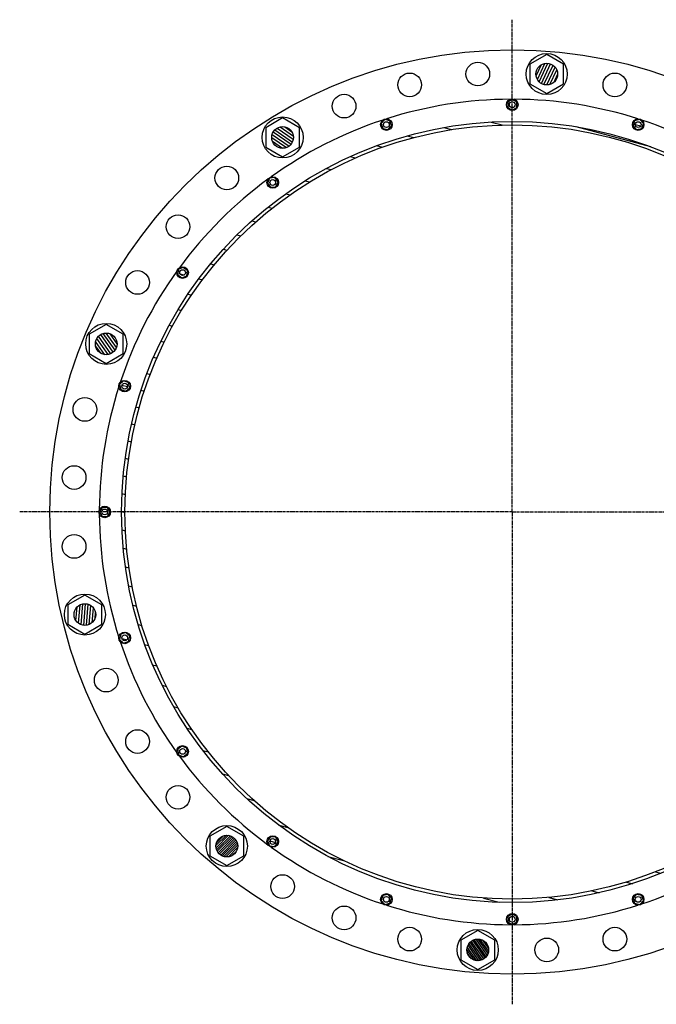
# Model space of a CAD drawing. Header units: millimetres. Extents: x -2201 to 494, y -900 to 1140.
# Tile 1 of 2: x -2201 to -883, y -900 to 1140. Entities that reach past the tile are written whole.
import ezdxf

# ---------------------------------------------------------------- set-up
doc = ezdxf.new("R2010")
doc.units = ezdxf.units.MM
doc.header["$LTSCALE"] = 15.367
doc.linetypes.add('CENTER', pattern=[0.6, 0.375, -0.075, 0.075, -0.075])
doc.layers.get('0').update_dxf_attribs({"linetype": 'CONTINUOUS'})
doc.layers.add('AXES', color=7, linetype='CONTINUOUS')
doc.layers.add('SURFS', color=7, linetype='CONTINUOUS')

msp = doc.modelspace()

# ---------------------------------------------------------------- hatches: boundary and pattern name
at = {"linetype": 'Continuous'}
h = msp.add_hatch(dxfattribs=at)
h.set_pattern_fill('DEFAULT__8', color=2, scale=5.588, angle=245, style=0, pattern_type=0)
h.set_pattern_definition([(245, (0, 0), (5.064448, -2.36159), [])])
edge = h.paths.add_edge_path()
edge.add_arc((-1109.9, 1027.4), 22.5, 270, 450)
edge.add_arc((-1109.9, 1027.4), 22.5, 90, 270)
h = msp.add_hatch(dxfattribs=at)
h.set_pattern_fill('DEFAULT__7', color=2, scale=36.209145, angle=165, style=0, pattern_type=0)
h.set_pattern_definition([(165, (0, 0), (-9.3716, -34.97535), [])])
edge = h.paths.add_edge_path()
edge.add_arc((-1181.3, 120.2), 809, 270, 450)
edge.add_arc((-1181.3, 120.2), 809, 90, 270)
edge.add_arc((-1181.3, 120.2), 802, 270, 450)
edge.add_arc((-1181.3, 120.2), 802, 90, 270)
edge = h.paths.add_edge_path()
edge.add_arc((-1181.3, 963.9), 6, 0, 180)
edge.add_arc((-1181.3, 963.9), 6, 180, 360)
edge = h.paths.add_edge_path()
edge.add_arc((-1442, 922.6), 6, 18, 198)
edge.add_arc((-1442, 922.6), 6, 198, 378)
edge = h.paths.add_edge_path()
edge.add_arc((-1677.2, 802.8), 6, 36, 216)
edge.add_arc((-1677.2, 802.8), 6, 216, 396)
edge = h.paths.add_edge_path()
edge.add_arc((-1863.9, 616.1), 6, 54, 234)
edge.add_arc((-1863.9, 616.1), 6, 234, 414)
edge = h.paths.add_edge_path()
edge.add_arc((-1983.8, 380.9), 6, 72, 252)
edge.add_arc((-1983.8, 380.9), 6, 252, 432)
edge = h.paths.add_edge_path()
edge.add_arc((-2025.1, 120.2), 6, 90, 270)
edge.add_arc((-2025.1, 120.2), 6, 270, 450)
edge = h.paths.add_edge_path()
edge.add_arc((-1983.8, -140.6), 6, 108, 288)
edge.add_arc((-1983.8, -140.6), 6, 288, 468)
edge = h.paths.add_edge_path()
edge.add_arc((-1863.9, -375.8), 6, 126, 306)
edge.add_arc((-1863.9, -375.8), 6, 306, 486)
edge = h.paths.add_edge_path()
edge.add_arc((-1677.2, -562.4), 6, 144, 324)
edge.add_arc((-1677.2, -562.4), 6, 324, 504)
edge = h.paths.add_edge_path()
edge.add_arc((-1442, -682.3), 6, 162, 342)
edge.add_arc((-1442, -682.3), 6, 342, 522)
edge = h.paths.add_edge_path()
edge.add_arc((-1181.3, -723.6), 6, 180, 360)
edge.add_arc((-1181.3, -723.6), 6, 0, 180)
edge = h.paths.add_edge_path()
edge.add_arc((-920.6, -682.3), 6, 198, 378)
edge.add_arc((-920.6, -682.3), 6, 18, 198)
edge = h.paths.add_edge_path()
edge.add_arc((-685.4, -562.4), 6, 216, 396)
edge.add_arc((-685.4, -562.4), 6, 36, 216)
edge = h.paths.add_edge_path()
edge.add_arc((-498.7, -375.8), 6, 234, 414)
edge.add_arc((-498.7, -375.8), 6, 54, 234)
edge = h.paths.add_edge_path()
edge.add_arc((-378.8, -140.6), 6, 252, 432)
edge.add_arc((-378.8, -140.6), 6, 72, 252)
edge = h.paths.add_edge_path()
edge.add_arc((-337.6, 120.2), 6, 270, 450)
edge.add_arc((-337.6, 120.2), 6, 90, 270)
edge = h.paths.add_edge_path()
edge.add_arc((-378.8, 380.9), 6, 288, 468)
edge.add_arc((-378.8, 380.9), 6, 108, 288)
edge = h.paths.add_edge_path()
edge.add_arc((-498.7, 616.1), 6, 306, 486)
edge.add_arc((-498.7, 616.1), 6, 126, 306)
edge = h.paths.add_edge_path()
edge.add_arc((-685.4, 802.8), 6, 324, 504)
edge.add_arc((-685.4, 802.8), 6, 144, 324)
edge = h.paths.add_edge_path()
edge.add_arc((-920.6, 922.6), 6, 342, 522)
edge.add_arc((-920.6, 922.6), 6, 162, 342)
h = msp.add_hatch(dxfattribs=at)
h.set_pattern_fill('DEFAULT__9', color=2, scale=5.588, angle=325, style=0, pattern_type=0)
h.set_pattern_definition([(325, (0, 0), (3.205145, 4.577422), [])])
edge = h.paths.add_edge_path()
edge.add_arc((-1656.8, 896.1), 22.5, 270, 450)
edge.add_arc((-1656.8, 896.1), 22.5, 90, 270)
h = msp.add_hatch(dxfattribs=at)
h.set_pattern_fill('DEFAULT__10', color=2, scale=5.588, angle=125, style=0, pattern_type=0)
h.set_pattern_definition([(125, (0, 0), (-4.577422, -3.205145), [])])
edge = h.paths.add_edge_path()
edge.add_arc((-2022, 468.4), 22.5, 270, 450)
edge.add_arc((-2022, 468.4), 22.5, 90, 270)
h = msp.add_hatch(dxfattribs=at)
h.set_pattern_fill('S1', color=2, scale=5.588, angle=85, style=0, pattern_type=0)
h.set_pattern_definition([(85, (0, 0), (-5.566736, 0.487026), [])])
edge = h.paths.add_edge_path()
edge.add_arc((-2066.2, -92.3), 22.5, 270, 450)
edge.add_arc((-2066.2, -92.3), 22.5, 90, 270)
h = msp.add_hatch(dxfattribs=at)
h.set_pattern_fill('DEFAULT__1', color=2, scale=3.461828, angle=45, style=0, pattern_type=0)
h.set_pattern_definition([(45, (0, 0), (-2.447882, 2.447882), [])])
edge = h.paths.add_edge_path()
edge.add_arc((-1772.3, -571.8), 22.5, 270, 450)
edge.add_arc((-1772.3, -571.8), 22.5, 90, 270)
h = msp.add_hatch(dxfattribs=at)
h.set_pattern_fill('DEFAULT__2', color=2, scale=3.46157, angle=125, style=0, pattern_type=0)
h.set_pattern_definition([(125, (0, 0), (-2.8355524, -1.985475), [])])
edge = h.paths.add_edge_path()
edge.add_arc((-1252.7, -787), 22.5, 270, 450)
edge.add_arc((-1252.7, -787), 22.5, 90, 270)

# ---------------------------------------------------------------- linework, layer by layer
at = {"color": 7, "linetype": 'Continuous'}
for p, q in [((-1109.9, 1067.8), (-1144.9, 1047.6)), ((-1074.9, 1047.6), (-1109.9, 1067.8)), ((-1144.9, 1047.6), (-1144.9, 1007.2)), ((-1074.9, 1007.2), (-1074.9, 1047.6)), ((-1144.9, 1007.2), (-1109.9, 986.9)), ((-1109.9, 986.9), (-1074.9, 1007.2)), ((-1181.3, 974.9), (-1190.8, 969.4)), ((-1190.8, 969.4), (-1190.8, 958.4)), ((-1171.8, 969.4), (-1181.3, 974.9)), ((-1171.8, 958.4), (-1171.8, 969.4)), ((-1190.8, 958.4), (-1181.3, 952.9)), ((-1181.3, 952.9), (-1171.8, 958.4)), ((-1656.8, 936.5), (-1691.8, 916.3)), ((-1621.8, 916.3), (-1656.8, 936.5)), ((-1445.4, 933.1), (-1452.8, 924.9)), ((-1452.8, 924.9), (-1449.4, 914.5)), ((-1434.7, 930.8), (-1445.4, 933.1)), ((-1438.6, 912.2), (-1431.3, 920.3)), ((-1431.3, 920.3), (-1434.7, 930.8)), ((-927.9, 930.8), (-931.3, 920.3)), ((-931.3, 920.3), (-924, 912.2)), ((-917.2, 933.1), (-927.9, 930.8)), ((-909.8, 924.9), (-917.2, 933.1)), ((-913.2, 914.5), (-909.8, 924.9)), ((-1691.8, 916.3), (-1691.8, 875.9)), ((-1621.8, 875.9), (-1621.8, 916.3)), ((-1449.4, 914.5), (-1438.6, 912.2)), ((-924, 912.2), (-913.2, 914.5)), ((-1691.8, 875.9), (-1656.8, 855.7)), ((-1656.8, 855.7), (-1621.8, 875.9)), ((-1683.7, 811.6), (-1688.2, 801.6)), ((-1688.2, 801.6), (-1681.7, 792.8)), ((-1672.8, 812.8), (-1683.7, 811.6)), ((-1666.3, 803.9), (-1672.8, 812.8)), ((-1670.8, 793.9), (-1666.3, 803.9)), ((-1681.7, 792.8), (-1670.8, 793.9)), ((-1872.8, 622.6), (-1873.9, 611.6)), ((-1862.8, 627), (-1872.8, 622.6)), ((-1853.9, 620.6), (-1862.8, 627)), ((-1855, 609.7), (-1853.9, 620.6)), ((-1873.9, 611.6), (-1865.1, 605.2)), ((-1865.1, 605.2), (-1855, 609.7)), ((-2022, 508.8), (-2057, 488.6)), ((-1987, 488.6), (-2022, 508.8)), ((-2057, 488.6), (-2057, 448.2)), ((-1987, 448.2), (-1987, 488.6)), ((-2057, 448.2), (-2022, 428)), ((-2022, 428), (-1987, 448.2)), ((-1986, 391.6), (-1994.2, 384.3)), ((-1975.6, 388.2), (-1986, 391.6)), ((-1973.3, 377.5), (-1975.6, 388.2)), ((-1994.2, 384.3), (-1991.9, 373.6)), ((-1991.9, 373.6), (-1981.5, 370.2)), ((-1981.5, 370.2), (-1973.3, 377.5)), ((-2030.5, 129.7), (-2036, 120.2)), ((-2019.6, 129.7), (-2030.5, 129.7)), ((-2014.1, 120.2), (-2019.6, 129.7)), ((-2036, 120.2), (-2030.5, 110.7)), ((-2030.5, 110.7), (-2019.6, 110.7)), ((-2019.6, 110.7), (-2014.1, 120.2)), ((-2066.2, -51.9), (-2101.2, -72.1)), ((-2031.2, -72.1), (-2066.2, -51.9)), ((-2101.2, -72.1), (-2101.2, -112.5)), ((-2031.2, -112.5), (-2031.2, -72.1)), ((-2101.2, -112.5), (-2066.2, -132.7)), ((-2066.2, -132.7), (-2031.2, -112.5)), ((-1991.9, -133.2), (-1994.2, -144)), ((-1981.5, -129.8), (-1991.9, -133.2)), ((-1973.3, -137.2), (-1981.5, -129.8)), ((-1975.6, -147.9), (-1973.3, -137.2)), ((-1994.2, -144), (-1986, -151.3)), ((-1986, -151.3), (-1975.6, -147.9)), ((-1865.1, -364.9), (-1873.9, -371.3)), ((-1855, -369.3), (-1865.1, -364.9)), ((-1873.9, -371.3), (-1872.8, -382.2)), ((-1872.8, -382.2), (-1862.8, -386.7)), ((-1862.8, -386.7), (-1853.9, -380.2)), ((-1853.9, -380.2), (-1855, -369.3)), ((-1772.3, -531.4), (-1807.3, -551.6)), ((-1737.3, -551.6), (-1772.3, -531.4)), ((-1807.3, -551.6), (-1807.3, -592)), ((-1737.3, -592), (-1737.3, -551.6)), ((-1681.7, -552.4), (-1688.2, -561.3)), ((-1688.2, -561.3), (-1683.7, -571.3)), ((-1670.8, -553.6), (-1681.7, -552.4)), ((-1672.8, -572.5), (-1666.3, -563.6)), ((-1666.3, -563.6), (-1670.8, -553.6)), ((-1683.7, -571.3), (-1672.8, -572.5)), ((-1807.3, -592), (-1772.3, -612.2)), ((-1772.3, -612.2), (-1737.3, -592)), ((-1438.6, -671.9), (-1449.4, -674.1)), ((-1431.3, -680), (-1438.6, -671.9)), ((-924, -671.9), (-931.3, -680)), ((-913.2, -674.1), (-924, -671.9)), ((-1449.4, -674.1), (-1452.8, -684.6)), ((-1452.8, -684.6), (-1445.4, -692.7)), ((-1445.4, -692.7), (-1434.7, -690.4)), ((-1434.7, -690.4), (-1431.3, -680)), ((-931.3, -680), (-927.9, -690.4)), ((-927.9, -690.4), (-917.2, -692.7)), ((-917.2, -692.7), (-909.8, -684.6)), ((-909.8, -684.6), (-913.2, -674.1)), ((-1181.3, -712.6), (-1190.8, -718.1)), ((-1171.8, -718.1), (-1181.3, -712.6)), ((-1190.8, -718.1), (-1190.8, -729.1)), ((-1190.8, -729.1), (-1181.3, -734.6)), ((-1181.3, -734.6), (-1171.8, -729.1)), ((-1171.8, -729.1), (-1171.8, -718.1)), ((-1252.7, -746.6), (-1287.7, -766.8)), ((-1217.7, -766.8), (-1252.7, -746.6)), ((-1287.7, -766.8), (-1287.7, -807.2)), ((-1217.7, -807.2), (-1217.7, -766.8)), ((-1287.7, -807.2), (-1252.7, -827.4)), ((-1252.7, -827.4), (-1217.7, -807.2))]:
    msp.add_line(p, q, dxfattribs=at)
for centre, radius in [((-1181.3, 120.2), 957.5), ((-1109.9, 1027.4), 22.5), ((-968.9, 1005), 24.5), ((-1181.3, 963.9), 6), ((-1181.3, 120.2), 809), ((-1181.3, 120.2), 802), ((-1656.8, 896.1), 22.5), ((-1442, 922.6), 6), ((-920.6, 922.6), 12), ((-920.6, 922.6), 6), ((-1677.2, 802.8), 6), ((-1863.9, 616.1), 6), ((-2022, 468.4), 22.5), ((-1983.8, 380.9), 6), ((-2025.1, 120.2), 6), ((-2066.2, -92.3), 22.5), ((-1983.8, -140.6), 6), ((-1863.9, -375.8), 6), ((-1772.3, -571.8), 22.5), ((-1677.2, -562.4), 12), ((-1677.2, -562.4), 6), ((-1656.8, -655.7), 24.5), ((-1442, -682.3), 12), ((-920.6, -682.3), 12), ((-1442, -682.3), 6), ((-920.6, -682.3), 6), ((-1529.5, -720.6), 24.5), ((-1181.3, -723.6), 12), ((-1181.3, -723.6), 6), ((-1393.7, -764.7), 24.5), ((-968.9, -764.7), 24.5), ((-1252.7, -787), 22.5), ((-1109.9, -787), 24.5)]:
    msp.add_circle(centre, radius, dxfattribs=at)
for start, end in [(72.2817, 89.7183), (54.2817, 71.7183), (216.2817, 233.7183), (234.2817, 251.7183), (288.2817, 305.7183), (252.2817, 269.7183), (270.2817, 287.7183)]:
    msp.add_arc((-1181.3, 120.2), 855, start, end, dxfattribs=at)
at = {"layer": 'AXES', "color": 7, "linetype": 'CENTER'}
for q in [(-1181.3, 1140), (-2201.1, 120.2), (-1181.3, -899.7), (-161.5, 120.2)]:
    msp.add_line((-1181.3, 120.2), q, dxfattribs=at)
at = {"layer": 'AXES', "color": 7, "linetype": 'Continuous'}
for centre, radius in [((-1252.7, 1027.4), 24.5), ((-1393.7, 1005), 24.5), ((-1529.5, 960.9), 24.5), ((-1181.3, 963.9), 12), ((-1442, 922.6), 12), ((-1772.3, 812.1), 24.5), ((-1677.2, 802.8), 12), ((-1873.3, 711.2), 24.5), ((-1957.2, 595.6), 24.5), ((-1863.9, 616.1), 12), ((-1983.8, 380.9), 12), ((-2066.2, 332.6), 24.5), ((-2088.5, 191.6), 24.5), ((-2025.1, 120.2), 12), ((-2088.5, 48.8), 24.5), ((-1983.8, -140.6), 12), ((-2022, -228.1), 24.5), ((-1957.2, -355.3), 24.5), ((-1863.9, -375.8), 12), ((-1873.3, -470.8), 24.5)]:
    msp.add_circle(centre, radius, dxfattribs=at)
for start, end in [(90.2817, 107.7183), (108.2817, 125.7183), (126.2817, 143.7183), (144.2817, 161.7183), (162.2817, 179.7183), (180.2817, 197.7183), (198.2817, 215.7183)]:
    msp.add_arc((-1181.3, 120.2), 855, start, end, dxfattribs=at)
at = {"layer": 'SURFS', "color": 7, "linetype": 'Continuous'}
for centre in [(-1109.9, 1027.4), (-1656.8, 896.1), (-2022, 468.4), (-2066.2, -92.3), (-1772.3, -571.8), (-1252.7, -787)]:
    msp.add_circle(centre, 42.5, dxfattribs=at)

doc.saveas('drawing.dxf')
